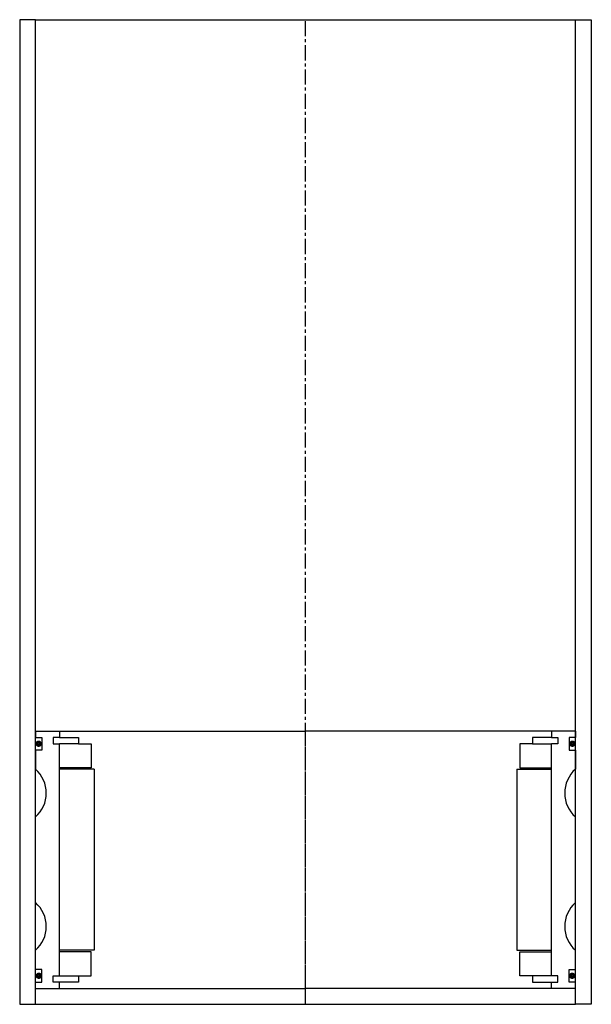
# Model space of a CAD drawing. Extents: x -159 to 21, y -39 to 271.
import ezdxf

# ---------------------------------------------------------------- set-up
doc = ezdxf.new("R2010")
doc.units = 0
doc.header["$LTSCALE"] = 0.15
doc.linetypes.add('CENTER', pattern=[50.8, 31.75, -6.35, 6.35, -6.35])
doc.layers.get('0').update_dxf_attribs({"linetype": 'CONTINUOUS'})
doc.layers.add('CENTER', color=9, linetype='CENTER')

msp = doc.modelspace()

# ---------------------------------------------------------------- linework, layer by layer
for p, q in [((-153.66, 271.33), (-158.66, 271.33)), ((-158.66, 271.33), (-158.66, -38.67)), ((-153.66, -38.67), (-153.66, 271.33)), ((-153.66, 271.33), (16.34, 271.33)), ((16.34, -38.67), (16.34, 271.33)), ((16.34, 271.33), (21.34, 271.33)), ((21.34, 271.33), (21.34, -38.67)), ((-153.66, 47.33), (-146.16, 47.33)), ((-153.66, 47.33), (-153.66, 45.33)), ((-146.16, 47.33), (-68.66, 47.33)), ((-146.16, 47.33), (-146.16, 45.33)), ((8.84, 47.33), (-68.66, 47.33)), ((8.84, 47.33), (8.84, 45.33)), ((16.34, 47.33), (8.84, 47.33)), ((16.34, 47.33), (16.34, 45.33)), ((-153.66, 45.33), (-151.66, 45.33)), ((-151.66, 45.33), (-151.66, 41.33)), ((-146.16, 45.33), (-148.16, 45.33)), ((-148.16, 45.33), (-148.16, 43.33)), ((-146.16, 45.33), (-140.16, 45.33)), ((-140.16, 45.33), (-140.16, 43.33)), ((8.84, 45.33), (2.84, 45.33)), ((2.84, 45.33), (2.84, 43.33)), ((8.84, 45.33), (10.84, 45.33)), ((10.84, 45.33), (10.84, 43.33)), ((16.34, 45.33), (14.34, 45.33)), ((14.34, 45.33), (14.34, 41.33)), ((-151.66, 41.33), (-153.66, 41.33)), ((-153.66, 41.33), (-153.66, 35.33)), ((-148.16, 43.33), (-146.16, 43.33)), ((-146.16, -29.67), (-146.16, 43.33)), ((-140.16, 43.33), (-146.16, 43.33)), ((-140.16, 43.33), (-136.16, 43.33)), ((-136.16, 43.33), (-136.16, 35.83)), ((2.84, 43.33), (-1.16, 43.33)), ((-1.16, 43.33), (-1.16, 35.83)), ((2.84, 43.33), (8.84, 43.33)), ((10.84, 43.33), (8.84, 43.33)), ((8.84, -29.67), (8.84, 43.33)), ((14.34, 41.33), (16.34, 41.33)), ((16.34, 41.33), (16.34, 35.33)), ((-136.16, 35.83), (-146.16, 35.83)), ((-135.16, 35.33), (-146.16, 35.33)), ((-135.16, 35.33), (-135.16, -21.67)), ((-2.16, 35.33), (-2.16, -21.67)), ((-2.16, 35.33), (8.84, 35.33)), ((-1.16, 35.83), (8.84, 35.83)), ((-153.66, -6.67), (-153.66, 20.33)), ((16.34, -6.67), (16.34, 20.33)), ((-153.66, -27.67), (-153.66, -21.67)), ((-135.16, -21.67), (-146.16, -21.67)), ((-2.16, -21.67), (8.84, -21.67)), ((16.34, -27.67), (16.34, -21.67)), ((-136.16, -22.17), (-146.16, -22.17)), ((-136.16, -29.67), (-136.16, -22.17)), ((-1.16, -29.67), (-1.16, -22.17)), ((-1.16, -22.17), (8.84, -22.17)), ((-151.66, -27.67), (-153.66, -27.67)), ((-151.66, -31.67), (-151.66, -27.67)), ((14.34, -31.67), (14.34, -27.67)), ((14.34, -27.67), (16.34, -27.67)), ((-148.16, -31.67), (-148.16, -29.67)), ((-148.16, -29.67), (-146.16, -29.67)), ((-146.16, -29.67), (-140.16, -29.67)), ((-140.16, -29.67), (-140.16, -31.67)), ((-140.16, -29.67), (-136.16, -29.67)), ((2.84, -29.67), (-1.16, -29.67)), ((8.84, -29.67), (2.84, -29.67)), ((2.84, -29.67), (2.84, -31.67)), ((10.84, -29.67), (8.84, -29.67)), ((10.84, -31.67), (10.84, -29.67)), ((-153.66, -33.67), (-153.66, -31.67)), ((-153.66, -31.67), (-151.66, -31.67)), ((-153.66, -33.67), (-146.16, -33.67)), ((-146.16, -31.67), (-148.16, -31.67)), ((-146.16, -33.67), (-146.16, -31.67)), ((-140.16, -31.67), (-146.16, -31.67)), ((-146.16, -33.67), (-68.66, -33.67)), ((8.84, -33.67), (-68.66, -33.67)), ((2.84, -31.67), (8.84, -31.67)), ((8.84, -33.67), (8.84, -31.67)), ((8.84, -31.67), (10.84, -31.67)), ((16.34, -33.67), (8.84, -33.67)), ((16.34, -31.67), (14.34, -31.67)), ((16.34, -33.67), (16.34, -31.67)), ((-158.66, -38.67), (-153.66, -38.67)), ((-153.66, -38.67), (16.34, -38.67)), ((21.34, -38.67), (16.34, -38.67))]:
    msp.add_line(p, q)
at = {"const_width": 0.95}
for points in [[(-152.17, 43.36, -1), (-153.22, 43.36, -1)], [(14.85, 43.36, 1), (15.9, 43.36, 1)], [(-152.11, -29.69, -1), (-153.16, -29.69, -1)], [(14.79, -29.69, 1), (15.84, -29.69, 1)]]:
    msp.add_lwpolyline(points, format="xyb", close=True, dxfattribs=at)
for centre, start, end in [((-160.28, 27.83), 311.4096, 48.5904), ((22.95, 27.83), 131.4096, 228.5904), ((-160.28, -14.17), 311.4096, 48.5904), ((22.95, -14.17), 131.4096, 228.5904)]:
    msp.add_arc(centre, 10, start, end)
at = {"layer": 'CENTER'}
for p, q in [((-68.66, -38.67), (-68.66, 271.33)), ((-68.66, -33.67), (-68.66, 47.33))]:
    msp.add_line(p, q, dxfattribs=at)

doc.saveas('drawing.dxf')
